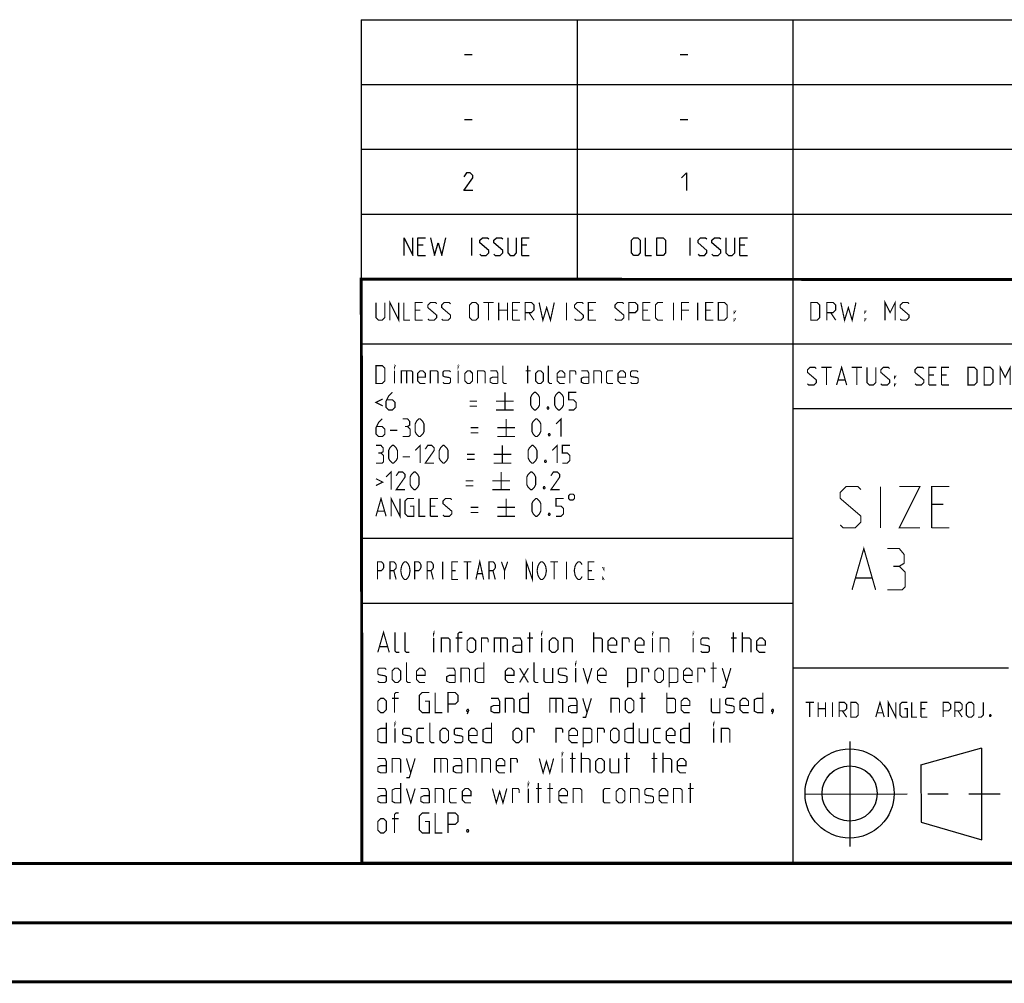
# Model space of a CAD drawing. Header units: millimetres. Extents: x 0 to 420, y 0 to 297.
# Tile 3 of 6: x 218 to 301, y 0 to 81. Entities that reach past the tile are written whole.
import ezdxf

# ---------------------------------------------------------------- set-up
doc = ezdxf.new("R2010")
doc.units = ezdxf.units.MM
doc.header["$LTSCALE"] = 23.1
doc.linetypes.add('CENTER', pattern=[0.6, 0.375, -0.075, 0.075, -0.075])
doc.layers.get('0').update_dxf_attribs({"linetype": 'CONTINUOUS'})
doc.layers.add('DEFAULT_1', color=7, linetype='CENTER')

msp = doc.modelspace()

# ---------------------------------------------------------------- linework, layer by layer
at = {"color": 2, "linetype": 'CONTINUOUS'}
for p, q in [((246.8497, 81.4948), (409.8097, 81.4948)), ((246.8497, 81.4948), (246.8497, 10.1248)), ((265.1297, 81.4948), (265.1297, 59.5348)), ((283.4097, 81.4948), (283.4097, 10.1248)), ((255.5968, 78.5355), (256.2397, 78.5355)), ((273.8768, 78.5355), (274.5197, 78.5355)), ((246.8497, 76.0048), (409.8097, 76.0048)), ((255.5968, 73.0455), (256.2397, 73.0455)), ((273.8768, 73.0455), (274.5197, 73.0455)), ((246.8497, 70.5148), (409.8097, 70.5148)), ((246.8497, 65.0248), (409.8097, 65.0248)), ((256.2218, 61.5298), (256.2218, 63.0298)), ((274.6982, 61.5298), (274.6982, 63.0298)), ((252.079, 62.387), (251.6504, 62.387)), ((260.8647, 62.387), (260.4361, 62.387)), ((279.3411, 62.387), (278.9125, 62.387)), ((251.6504, 61.5298), (252.2932, 61.5298)), ((260.4361, 61.5298), (261.0789, 61.5298)), ((278.9125, 61.5298), (279.5554, 61.5298)), ((246.8497, 59.5348), (409.8097, 59.5348)), ((246.8497, 54.0448), (356.5297, 54.0448)), ((283.4097, 48.5548), (338.2497, 48.5548)), ((246.8497, 37.5748), (283.4097, 37.5748)), ((246.8497, 32.0848), (283.4097, 32.0848)), ((283.4097, 26.5948), (301.6897, 26.5948)), ((288.2433, 20.3464), (288.2433, 11.4562)), ((294.2615, 18.3704), (299.4278, 19.8112)), ((299.4288, 12.0387), (299.4304, 19.8002)), ((294.2618, 18.3702), (294.2732, 13.5235)), ((294.2723, 13.5244), (299.4283, 12.0388)), ((246.8497, 10.1248), (409.8097, 10.1248))]:
    msp.add_line(p, q, dxfattribs=at)
at = {"color": 7, "linetype": 'CONTINUOUS'}
for p, q in [((246.9195, 10.2171), (246.8474, 59.5185)), ((246.8681, 59.5058), (409.628, 59.4942)), ((409.86, 10.0737), (25.007, 10.0134))]:
    msp.add_line(p, q, dxfattribs=at)
at = {"color": 2, "linetype": 'CONTINUOUS'}
for points in [[(256.2932, 67.0198), (255.5432, 67.0198), (256.2932, 68.0913), (256.2932, 68.3055), (256.079, 68.5198), (255.7575, 68.5198), (255.5432, 68.1984)], [(273.9839, 68.0913), (274.4125, 68.5198), (274.4125, 67.0198)], [(250.4718, 61.5298), (250.4718, 63.0298), (251.2218, 61.5298), (251.2218, 63.0298)], [(251.6504, 61.5298), (251.6504, 63.0298), (252.2932, 63.0298)], [(252.7218, 63.0298), (253.0432, 61.5298), (253.3647, 62.6013), (253.6861, 61.5298), (254.0075, 63.0298)], [(256.9004, 61.637), (257.0075, 61.5298), (257.4361, 61.5298), (257.6504, 61.7441), (257.6504, 61.9584), (256.9004, 62.6013), (256.9004, 62.8155), (257.1147, 63.0298), (257.5432, 63.0298), (257.6504, 62.9227)], [(258.079, 61.637), (258.1861, 61.5298), (258.6147, 61.5298), (258.8289, 61.7441), (258.8289, 61.9584), (258.079, 62.6013), (258.079, 62.8155), (258.2932, 63.0298), (258.7218, 63.0298), (258.8289, 62.9227)], [(259.2575, 63.0298), (259.2575, 61.7441), (259.4718, 61.5298), (259.7932, 61.5298), (260.0075, 61.7441), (260.0075, 63.0298)], [(260.4361, 61.5298), (260.4361, 63.0298), (261.0789, 63.0298)], [(269.734, 61.7441), (269.734, 62.8155), (269.9482, 63.0298), (270.2697, 63.0298), (270.4839, 62.8155), (270.4839, 61.7441), (270.2697, 61.5298), (269.9482, 61.5298), (269.734, 61.7441)], [(270.9125, 63.0298), (270.9125, 61.5298), (271.4482, 61.5298)], [(271.8768, 61.5298), (271.8768, 63.0298), (272.4125, 63.0298), (272.6268, 62.8155), (272.6268, 61.7441), (272.4125, 61.5298), (271.8768, 61.5298)], [(275.3768, 61.637), (275.484, 61.5298), (275.9125, 61.5298), (276.1268, 61.7441), (276.1268, 61.9584), (275.3768, 62.6013), (275.3768, 62.8155), (275.5911, 63.0298), (276.0197, 63.0298), (276.1268, 62.9227)], [(276.5554, 61.637), (276.6625, 61.5298), (277.0911, 61.5298), (277.3054, 61.7441), (277.3054, 61.9584), (276.5554, 62.6013), (276.5554, 62.8155), (276.7697, 63.0298), (277.1982, 63.0298), (277.3054, 62.9227)], [(277.7339, 63.0298), (277.7339, 61.7441), (277.9482, 61.5298), (278.2697, 61.5298), (278.4839, 61.7441), (278.4839, 63.0298)], [(278.9125, 61.5298), (278.9125, 63.0298), (279.5554, 63.0298)]]:
    msp.add_lwpolyline(points, dxfattribs=at)
at = {"color": 7, "linetype": 'CONTINUOUS', "const_width": 0.25}
for points in [[(246.906, 9.9543), (246.8462, 59.6389)], [(246.8597, 59.511), (409.6521, 59.467)], [(409.8307, 10.048), (25, 10)], [(20, 5), (415, 5)], [(420, 0), (0, 0)]]:
    msp.add_lwpolyline(points, dxfattribs=at)
at = {"color": 2, "linetype": 'CONTINUOUS', "const_width": 0.1}
for points in [[(248.0907, 57.5398), (248.0907, 56.2541), (248.305, 56.0398), (248.6264, 56.0398), (248.8407, 56.2541), (248.8407, 57.5398)], [(249.2693, 56.0398), (249.2693, 57.5398), (250.0193, 56.0398), (250.0193, 57.5398)], [(250.4479, 57.5398), (250.4479, 56.0398), (250.9836, 56.0398)], [(251.4122, 56.0398), (251.4122, 57.5398), (252.055, 57.5398)], [(252.4836, 56.147), (252.5907, 56.0398), (253.0193, 56.0398), (253.2336, 56.2541), (253.2336, 56.4684), (252.4836, 57.1113), (252.4836, 57.3255), (252.6979, 57.5398), (253.1264, 57.5398), (253.2336, 57.4327)], [(253.6622, 56.147), (253.7693, 56.0398), (254.1979, 56.0398), (254.4122, 56.2541), (254.4122, 56.4684), (253.6622, 57.1113), (253.6622, 57.3255), (253.8764, 57.5398), (254.305, 57.5398), (254.4122, 57.4327)], [(256.0193, 56.2541), (256.0193, 57.3255), (256.2336, 57.5398), (256.555, 57.5398), (256.7693, 57.3255), (256.7693, 56.2541), (256.555, 56.0398), (256.2336, 56.0398), (256.0193, 56.2541)], [(257.1979, 57.5398), (258.055, 57.5398)], [(257.6264, 56.0398), (257.6264, 57.5398)], [(258.4836, 56.0398), (258.4836, 57.5398)], [(259.2336, 57.5398), (259.2336, 56.0398)], [(259.6622, 56.0398), (259.6622, 57.5398), (260.305, 57.5398)], [(260.7336, 56.0398), (260.7336, 57.5398), (261.2693, 57.5398), (261.4836, 57.3255), (261.4836, 56.897), (261.2693, 56.6827), (260.7336, 56.6827)], [(261.9122, 57.5398), (262.2336, 56.0398), (262.555, 57.1113), (262.8764, 56.0398), (263.1979, 57.5398)], [(264.2336, 56.0398), (264.2336, 57.5398)], [(264.9122, 56.147), (265.0193, 56.0398), (265.4479, 56.0398), (265.6622, 56.2541), (265.6622, 56.4684), (264.9122, 57.1113), (264.9122, 57.3255), (265.1265, 57.5398), (265.555, 57.5398), (265.6622, 57.4327)], [(266.0907, 56.0398), (266.0907, 57.5398), (266.7336, 57.5398)], [(268.3407, 56.147), (268.4479, 56.0398), (268.8764, 56.0398), (269.0907, 56.2541), (269.0907, 56.4684), (268.3407, 57.1113), (268.3407, 57.3255), (268.555, 57.5398), (268.9836, 57.5398), (269.0907, 57.4327)], [(269.5193, 56.0398), (269.5193, 57.5398), (270.055, 57.5398), (270.2693, 57.3255), (270.2693, 56.897), (270.055, 56.6827), (269.5193, 56.6827)], [(270.6979, 56.0398), (270.6979, 57.5398), (271.3407, 57.5398)], [(272.4122, 56.0398), (271.9836, 56.0398), (271.7693, 56.2541), (271.7693, 57.3255), (271.9836, 57.5398), (272.4122, 57.5398)], [(273.305, 56.0398), (273.305, 57.5398)], [(273.9836, 56.0398), (273.9836, 57.5398), (274.6264, 57.5398)], [(275.3407, 56.0398), (275.3407, 57.5398)], [(276.0193, 56.0398), (276.0193, 57.5398), (276.6622, 57.5398)], [(277.0907, 56.0398), (277.0907, 57.5398), (277.6265, 57.5398), (277.8407, 57.3255), (277.8407, 56.2541), (277.6265, 56.0398), (277.0907, 56.0398)], [(284.9364, 56.0398), (284.9364, 57.5398), (285.4722, 57.5398), (285.6864, 57.3255), (285.6864, 56.2541), (285.4722, 56.0398), (284.9364, 56.0398)], [(286.2936, 56.0398), (286.2936, 57.5398), (286.8293, 57.5398), (287.0436, 57.3255), (287.0436, 56.897), (286.8293, 56.6827), (286.2936, 56.6827)], [(287.4722, 57.5398), (287.7936, 56.0398), (288.115, 57.1113), (288.4365, 56.0398), (288.7579, 57.5398)], [(291.2222, 56.0398), (291.2222, 57.5398), (291.6507, 56.6827), (292.0793, 57.5398), (292.0793, 56.0398)], [(292.5079, 56.147), (292.615, 56.0398), (293.0436, 56.0398), (293.2579, 56.2541), (293.2579, 56.4684), (292.5079, 57.1113), (292.5079, 57.3255), (292.7222, 57.5398), (293.1507, 57.5398), (293.2579, 57.4327)], [(251.8407, 56.897), (251.4122, 56.897)], [(258.4836, 56.897), (259.2336, 56.897)], [(260.0907, 56.897), (259.6622, 56.897)], [(261.055, 56.6827), (261.4836, 56.0398)], [(266.5193, 56.897), (266.0907, 56.897)], [(271.1265, 56.897), (270.6979, 56.897)], [(274.6264, 56.897), (273.9836, 56.897)], [(276.4479, 56.897), (276.0193, 56.897)], [(278.4479, 56.6827), (278.4479, 56.7898), (278.5193, 56.7898), (278.4479, 56.6827)], [(286.615, 56.6827), (287.0436, 56.0398)], [(289.5079, 56.6827), (289.5079, 56.7898), (289.5793, 56.7898), (289.5079, 56.6827)], [(251.4122, 56.0398), (252.055, 56.0398)], [(259.6622, 56.0398), (260.305, 56.0398)], [(266.0907, 56.0398), (266.7336, 56.0398)], [(270.6979, 56.0398), (271.3407, 56.0398)], [(276.0193, 56.0398), (276.6622, 56.0398)], [(278.4479, 56.0398), (278.4479, 56.147), (278.5193, 56.147), (278.4479, 56.0398)], [(289.5079, 56.0398), (289.5079, 56.147), (289.5793, 56.147), (289.5079, 56.0398)], [(248.0907, 50.6848), (248.0907, 52.1848), (248.6264, 52.1848), (248.8407, 51.9705), (248.8407, 50.8991), (248.6264, 50.6848), (248.0907, 50.6848)], [(249.6622, 52.0777), (249.6622, 52.1848), (249.6979, 52.1848), (249.6622, 52.0777)], [(249.6622, 50.6848), (249.6622, 51.7563)], [(250.2336, 50.6848), (250.2336, 51.7563), (251.0907, 51.7563), (251.1979, 51.6491), (251.1979, 50.6848)], [(250.6979, 51.7563), (250.6979, 50.6848)], [(252.2693, 50.6848), (251.8407, 50.6848), (251.6265, 50.8991), (251.6265, 51.542), (251.8407, 51.7563), (252.055, 51.7563), (252.2693, 51.542), (252.2693, 51.2205), (251.6265, 51.2205)], [(252.6979, 50.6848), (252.6979, 51.7563), (253.2336, 51.7563), (253.3407, 51.6491), (253.3407, 50.6848)], [(253.7693, 50.792), (253.8764, 50.6848), (254.305, 50.6848), (254.4122, 50.792), (254.4122, 51.1134), (254.305, 51.1848), (253.8764, 51.2563), (253.7693, 51.3277), (253.7693, 51.6491), (253.8764, 51.7563), (254.305, 51.7563), (254.4122, 51.6491)], [(255.055, 52.0777), (255.055, 52.1848), (255.0907, 52.1848), (255.055, 52.0777)], [(255.055, 50.6848), (255.055, 51.7563)], [(255.6264, 50.8991), (255.6264, 51.542), (255.8407, 51.7563), (256.055, 51.7563), (256.2693, 51.542), (256.2693, 50.8991), (256.055, 50.6848), (255.8407, 50.6848), (255.6264, 50.8991)], [(256.6979, 50.6848), (256.6979, 51.7563), (257.2336, 51.7563), (257.3407, 51.6491), (257.3407, 50.6848)], [(258.4122, 50.6848), (258.4122, 51.542), (258.305, 51.7563), (257.7693, 51.7563)], [(259.1622, 50.6848), (258.9479, 50.6848), (258.8407, 50.792), (258.8407, 52.1848)], [(260.7693, 51.7563), (261.1979, 51.7563)], [(260.9479, 50.6848), (260.9479, 52.1848)], [(261.6264, 50.8991), (261.6264, 51.542), (261.8407, 51.7563), (262.055, 51.7563), (262.2693, 51.542), (262.2693, 50.8991), (262.055, 50.6848), (261.8407, 50.6848), (261.6264, 50.8991)], [(263.0193, 50.6848), (262.805, 50.6848), (262.6979, 50.792), (262.6979, 52.1848)], [(264.0907, 50.6848), (263.6622, 50.6848), (263.4479, 50.8991), (263.4479, 51.542), (263.6622, 51.7563), (263.8765, 51.7563), (264.0907, 51.542), (264.0907, 51.2205), (263.4479, 51.2205)], [(264.5193, 50.6848), (264.5193, 51.7563), (264.9479, 51.7563), (265.0193, 51.6491), (265.0193, 51.4348)], [(266.1264, 50.6848), (266.1264, 51.542), (266.0193, 51.7563), (265.4836, 51.7563)], [(266.555, 50.6848), (266.555, 51.7563), (267.0907, 51.7563), (267.1979, 51.6491), (267.1979, 50.6848)], [(268.1622, 50.6848), (267.7336, 50.6848), (267.6264, 50.792), (267.6264, 51.6491), (267.7336, 51.7563), (268.1622, 51.7563)], [(269.2336, 50.6848), (268.805, 50.6848), (268.5907, 50.8991), (268.5907, 51.542), (268.805, 51.7563), (269.0193, 51.7563), (269.2336, 51.542), (269.2336, 51.2205), (268.5907, 51.2205)], [(269.6622, 50.792), (269.7693, 50.6848), (270.1979, 50.6848), (270.305, 50.792), (270.305, 51.1134), (270.1979, 51.1848), (269.7693, 51.2563), (269.6622, 51.3277), (269.6622, 51.6491), (269.7693, 51.7563), (270.1979, 51.7563), (270.305, 51.6491)], [(284.6507, 50.657), (284.7579, 50.5498), (285.1865, 50.5498), (285.4007, 50.7641), (285.4007, 50.9784), (284.6507, 51.6213), (284.6507, 51.8355), (284.865, 52.0498), (285.2936, 52.0498), (285.4007, 51.9427)], [(285.8293, 52.0498), (286.6865, 52.0498)], [(286.2579, 50.5498), (286.2579, 52.0498)], [(287.115, 50.5498), (287.5436, 52.0498), (287.9722, 50.5498)], [(288.4007, 52.0498), (289.2579, 52.0498)], [(288.8293, 50.5498), (288.8293, 52.0498)], [(289.6864, 52.0498), (289.6864, 50.7641), (289.9007, 50.5498), (290.2222, 50.5498), (290.4365, 50.7641), (290.4365, 52.0498)], [(290.865, 50.657), (290.9722, 50.5498), (291.4007, 50.5498), (291.615, 50.7641), (291.615, 50.9784), (290.865, 51.6213), (290.865, 51.8355), (291.0793, 52.0498), (291.5079, 52.0498), (291.615, 51.9427)], [(293.7579, 50.657), (293.865, 50.5498), (294.2936, 50.5498), (294.5079, 50.7641), (294.5079, 50.9784), (293.7579, 51.6213), (293.7579, 51.8355), (293.9722, 52.0498), (294.4007, 52.0498), (294.5079, 51.9427)], [(294.9364, 50.5498), (294.9364, 52.0498), (295.5793, 52.0498)], [(296.0079, 50.5498), (296.0079, 52.0498), (296.6507, 52.0498)], [(298.2579, 50.5498), (298.2579, 52.0498), (298.7936, 52.0498), (299.0079, 51.8355), (299.0079, 50.7641), (298.7936, 50.5498), (298.2579, 50.5498)], [(299.615, 50.5498), (299.615, 52.0498), (300.1507, 52.0498), (300.365, 51.8355), (300.365, 50.7641), (300.1507, 50.5498), (299.615, 50.5498)], [(300.9722, 50.5498), (300.9722, 52.0498), (301.4007, 51.1927), (301.8293, 52.0498), (301.8293, 50.5498)], [(258.4122, 50.6848), (257.9836, 50.6848), (257.7693, 50.792), (257.7693, 51.1134), (257.9836, 51.2205), (258.4122, 51.2205)], [(266.1264, 50.6848), (265.6979, 50.6848), (265.4836, 50.792), (265.4836, 51.1134), (265.6979, 51.2205), (266.1264, 51.2205)], [(287.2579, 50.9784), (287.8293, 50.9784)], [(292.0436, 51.1927), (292.0436, 51.2998), (292.115, 51.2998), (292.0436, 51.1927)], [(295.365, 51.407), (294.9364, 51.407)], [(296.4365, 51.407), (296.0079, 51.407)], [(292.0436, 50.5498), (292.0436, 50.657), (292.115, 50.657), (292.0436, 50.5498)], [(294.9364, 50.5498), (295.5793, 50.5498)], [(296.0079, 50.5498), (296.6507, 50.5498)], [(248.6622, 49.3634), (248.0907, 49.0777), (248.6622, 48.792)], [(249.4836, 49.9348), (249.1622, 49.6134), (248.9479, 49.1848), (248.9479, 48.6491), (249.1622, 48.4348), (249.4836, 48.4348), (249.6979, 48.6491), (249.6979, 49.0777), (249.4836, 49.292), (249.0193, 49.292)], [(256.0193, 49.1848), (256.6622, 49.1848)], [(258.2693, 49.1848), (259.7693, 49.1848)], [(259.0193, 49.9348), (259.0193, 48.4348)], [(261.1979, 48.8634), (261.1979, 49.5063), (261.305, 49.7205), (261.5193, 49.9348), (261.6264, 49.9348), (261.8407, 49.7205), (261.9479, 49.5063), (261.9479, 48.8634), (261.8407, 48.6491), (261.6264, 48.4348), (261.5193, 48.4348), (261.305, 48.6491), (261.1979, 48.8634)], [(263.2336, 48.8634), (263.2336, 49.5063), (263.3407, 49.7205), (263.555, 49.9348), (263.6622, 49.9348), (263.8765, 49.7205), (263.9836, 49.5063), (263.9836, 48.8634), (263.8765, 48.6491), (263.6622, 48.4348), (263.555, 48.4348), (263.3407, 48.6491), (263.2336, 48.8634)], [(264.4122, 48.4348), (264.8407, 48.4348), (265.055, 48.6491), (265.055, 49.0777), (264.8407, 49.292), (264.4122, 49.292), (264.4122, 49.9348), (265.055, 49.9348)], [(256.0193, 48.7563), (256.6622, 48.7563)], [(258.2693, 48.4348), (259.7693, 48.4348)], [(262.6979, 48.6848), (262.7336, 48.6134), (262.7336, 48.5777), (262.6979, 48.5063), (262.6265, 48.5063), (262.5907, 48.5777), (262.5907, 48.6134), (262.6265, 48.6848), (262.6979, 48.6848)], [(248.6264, 47.6848), (248.305, 47.3634), (248.0907, 46.9348), (248.0907, 46.3991), (248.305, 46.1848), (248.6264, 46.1848), (248.8407, 46.3991), (248.8407, 46.8277), (248.6264, 47.042), (248.1622, 47.042)], [(250.7693, 47.042), (250.9479, 47.1491), (250.9479, 47.4705), (250.7693, 47.6848), (250.3407, 47.6848)], [(251.4122, 46.6134), (251.4122, 47.2563), (251.5193, 47.4705), (251.7336, 47.6848), (251.8407, 47.6848), (252.055, 47.4705), (252.1622, 47.2563), (252.1622, 46.6134), (252.055, 46.3991), (251.8407, 46.1848), (251.7336, 46.1848), (251.5193, 46.3991), (251.4122, 46.6134)], [(259.1264, 47.6848), (259.1264, 46.1848)], [(261.305, 46.6134), (261.305, 47.2563), (261.4122, 47.4705), (261.6264, 47.6848), (261.7336, 47.6848), (261.9479, 47.4705), (262.055, 47.2563), (262.055, 46.6134), (261.9479, 46.3991), (261.7336, 46.1848), (261.6264, 46.1848), (261.4122, 46.3991), (261.305, 46.6134)], [(263.3407, 47.2563), (263.7693, 47.6848), (263.7693, 46.1848)], [(249.2693, 46.7205), (249.9122, 46.7205)], [(250.3407, 46.1848), (250.8765, 46.1848), (250.9836, 46.292), (250.9836, 46.8277), (250.7693, 47.042), (250.555, 47.042)], [(256.1265, 46.9348), (256.7693, 46.9348)], [(258.3764, 46.9348), (259.8765, 46.9348)], [(256.1265, 46.5063), (256.7693, 46.5063)], [(258.3764, 46.1848), (259.8765, 46.1848)], [(262.805, 46.4348), (262.8407, 46.3634), (262.8407, 46.3277), (262.805, 46.2563), (262.7336, 46.2563), (262.6979, 46.3277), (262.6979, 46.3634), (262.7336, 46.4348), (262.805, 46.4348)], [(248.5193, 44.792), (248.6979, 44.8991), (248.6979, 45.2205), (248.5193, 45.4348), (248.0907, 45.4348)], [(249.1622, 44.3634), (249.1622, 45.0063), (249.2693, 45.2205), (249.4836, 45.4348), (249.5907, 45.4348), (249.805, 45.2205), (249.9122, 45.0063), (249.9122, 44.3634), (249.805, 44.1491), (249.5907, 43.9348), (249.4836, 43.9348), (249.2693, 44.1491), (249.1622, 44.3634)], [(251.4122, 45.0063), (251.8407, 45.4348), (251.8407, 43.9348)], [(253.0193, 43.9348), (252.2693, 43.9348), (253.0193, 45.0063), (253.0193, 45.2205), (252.805, 45.4348), (252.4836, 45.4348), (252.2693, 45.1134)], [(253.4479, 44.3634), (253.4479, 45.0063), (253.555, 45.2205), (253.7693, 45.4348), (253.8764, 45.4348), (254.0907, 45.2205), (254.1979, 45.0063), (254.1979, 44.3634), (254.0907, 44.1491), (253.8764, 43.9348), (253.7693, 43.9348), (253.555, 44.1491), (253.4479, 44.3634)], [(258.805, 45.4348), (258.805, 43.9348)], [(260.9836, 44.3634), (260.9836, 45.0063), (261.0907, 45.2205), (261.305, 45.4348), (261.4122, 45.4348), (261.6264, 45.2205), (261.7336, 45.0063), (261.7336, 44.3634), (261.6264, 44.1491), (261.4122, 43.9348), (261.305, 43.9348), (261.0907, 44.1491), (260.9836, 44.3634)], [(263.0193, 45.0063), (263.4479, 45.4348), (263.4479, 43.9348)], [(263.8765, 43.9348), (264.305, 43.9348), (264.5193, 44.1491), (264.5193, 44.5777), (264.305, 44.792), (263.8765, 44.792), (263.8765, 45.4348), (264.5193, 45.4348)], [(248.0907, 43.9348), (248.6264, 43.9348), (248.7336, 44.042), (248.7336, 44.5777), (248.5193, 44.792), (248.305, 44.792)], [(250.3407, 44.4705), (250.9836, 44.4705)], [(255.805, 44.6848), (256.4479, 44.6848)], [(255.805, 44.2563), (256.4479, 44.2563)], [(258.055, 44.6848), (259.555, 44.6848)], [(262.4836, 44.1848), (262.5193, 44.1134), (262.5193, 44.0777), (262.4836, 44.0063), (262.4122, 44.0063), (262.3764, 44.0777), (262.3764, 44.1134), (262.4122, 44.1848), (262.4836, 44.1848)], [(258.055, 43.9348), (259.555, 43.9348)], [(248.0907, 42.6134), (248.6622, 42.3277), (248.0907, 42.042)], [(248.9479, 42.7563), (249.3765, 43.1848), (249.3765, 41.6848)], [(250.555, 41.6848), (249.805, 41.6848), (250.555, 42.7563), (250.555, 42.9705), (250.3407, 43.1848), (250.0193, 43.1848), (249.805, 42.8634)], [(250.9836, 42.1134), (250.9836, 42.7563), (251.0907, 42.9705), (251.305, 43.1848), (251.4122, 43.1848), (251.6265, 42.9705), (251.7336, 42.7563), (251.7336, 42.1134), (251.6265, 41.8991), (251.4122, 41.6848), (251.305, 41.6848), (251.0907, 41.8991), (250.9836, 42.1134)], [(258.6979, 43.1848), (258.6979, 41.6848)], [(260.8764, 42.1134), (260.8764, 42.7563), (260.9836, 42.9705), (261.1979, 43.1848), (261.305, 43.1848), (261.5193, 42.9705), (261.6264, 42.7563), (261.6264, 42.1134), (261.5193, 41.8991), (261.305, 41.6848), (261.1979, 41.6848), (260.9836, 41.8991), (260.8764, 42.1134)], [(263.6622, 41.6848), (262.9122, 41.6848), (263.6622, 42.7563), (263.6622, 42.9705), (263.4479, 43.1848), (263.1264, 43.1848), (262.9122, 42.8634)], [(255.6979, 42.4348), (256.3407, 42.4348)], [(255.6979, 42.0063), (256.3407, 42.0063)], [(257.9479, 42.4348), (259.4479, 42.4348)], [(257.9479, 41.6848), (259.4479, 41.6848)], [(262.3764, 41.9348), (262.4122, 41.8634), (262.4122, 41.8277), (262.3764, 41.7563), (262.305, 41.7563), (262.2693, 41.8277), (262.2693, 41.8634), (262.305, 41.9348), (262.3764, 41.9348)], [(287.4247, 38.6998), (287.6747, 38.4498), (288.6747, 38.4498), (289.1747, 38.9498), (289.1747, 39.4498), (287.4247, 40.9498), (287.4247, 41.4498), (287.9247, 41.9498), (288.9247, 41.9498), (289.1747, 41.6998)], [(290.8413, 38.4498), (290.8413, 41.9498)], [(292.4247, 41.9498), (294.1747, 41.9498), (292.4247, 38.4498), (294.1747, 38.4498)], [(295.1747, 38.4498), (295.1747, 41.9498), (296.6747, 41.9498)], [(248.0907, 39.4348), (248.5193, 40.9348), (248.9479, 39.4348)], [(249.3765, 39.4348), (249.3765, 40.9348), (250.1265, 39.4348), (250.1265, 40.9348)], [(250.9836, 40.292), (251.305, 40.292), (251.305, 39.4348), (250.7693, 39.4348), (250.555, 39.6491), (250.555, 40.7205), (250.7693, 40.9348), (251.305, 40.9348)], [(251.7336, 40.9348), (251.7336, 39.4348), (252.2693, 39.4348)], [(252.6979, 39.4348), (252.6979, 40.9348), (253.3407, 40.9348)], [(253.7693, 39.542), (253.8764, 39.4348), (254.305, 39.4348), (254.5193, 39.6491), (254.5193, 39.8634), (253.7693, 40.5063), (253.7693, 40.7205), (253.9836, 40.9348), (254.4122, 40.9348), (254.5193, 40.8277)], [(259.1264, 40.9348), (259.1264, 39.4348)], [(261.305, 39.8634), (261.305, 40.5063), (261.4122, 40.7205), (261.6264, 40.9348), (261.7336, 40.9348), (261.9479, 40.7205), (262.055, 40.5063), (262.055, 39.8634), (261.9479, 39.6491), (261.7336, 39.4348), (261.6264, 39.4348), (261.4122, 39.6491), (261.305, 39.8634)], [(263.3407, 39.4348), (263.7693, 39.4348), (263.9836, 39.6491), (263.9836, 40.0777), (263.7693, 40.292), (263.3407, 40.292), (263.3407, 40.9348), (263.9836, 40.9348)], [(264.4122, 41.1848), (264.4122, 40.9348), (264.5372, 40.8098), (264.7872, 40.8098), (264.9122, 40.9348), (264.9122, 41.1848), (264.7872, 41.3098), (264.5372, 41.3098), (264.4122, 41.1848)], [(253.1264, 40.292), (252.6979, 40.292)], [(256.1265, 40.1848), (256.7693, 40.1848)], [(258.3764, 40.1848), (259.8765, 40.1848)], [(296.1747, 40.4498), (295.1747, 40.4498)], [(248.2336, 39.8634), (248.805, 39.8634)], [(252.6979, 39.4348), (253.3407, 39.4348)], [(256.1265, 39.7563), (256.7693, 39.7563)], [(258.3764, 39.4348), (259.8765, 39.4348)], [(262.805, 39.6848), (262.8407, 39.6134), (262.8407, 39.5777), (262.805, 39.5063), (262.7336, 39.5063), (262.6979, 39.5777), (262.6979, 39.6134), (262.7336, 39.6848), (262.805, 39.6848)], [(295.1747, 38.4498), (296.6747, 38.4498)], [(288.4247, 33.1998), (289.4247, 36.6998), (290.4247, 33.1998)], [(292.4247, 35.1998), (292.8413, 35.4498), (292.8413, 36.1998), (292.4247, 36.6998), (291.4247, 36.6998)], [(260.8247, 34.0798), (260.8247, 35.5798), (261.3497, 34.0798), (261.3497, 35.5798)], [(248.2247, 34.0798), (248.2247, 35.5798), (248.5528, 35.5798), (248.684, 35.4548), (248.7497, 35.3298), (248.7497, 35.0798), (248.684, 34.9548), (248.5528, 34.8298), (248.2247, 34.8298)], [(249.2747, 34.0798), (249.2747, 35.5798), (249.6028, 35.5798), (249.734, 35.4548), (249.7997, 35.3298), (249.7997, 35.0798), (249.734, 34.9548), (249.6028, 34.8298), (249.2747, 34.8298)], [(250.8497, 34.3298), (250.784, 34.2048), (250.6528, 34.0798), (250.5215, 34.0798), (250.3903, 34.2048), (250.3247, 34.3298), (250.259, 34.4548), (250.1934, 34.8298), (250.259, 35.2048), (250.3247, 35.3298), (250.3903, 35.4548), (250.5215, 35.5798), (250.6528, 35.5798), (250.784, 35.4548), (250.8497, 35.3298), (250.9153, 35.2048), (250.9809, 34.8298), (250.9153, 34.4548), (250.8497, 34.3298)], [(251.3747, 34.0798), (251.3747, 35.5798), (251.7028, 35.5798), (251.834, 35.4548), (251.8997, 35.3298), (251.8997, 35.0798), (251.834, 34.9548), (251.7028, 34.8298), (251.3747, 34.8298)], [(252.4247, 34.0798), (252.4247, 35.5798), (252.7528, 35.5798), (252.884, 35.4548), (252.9497, 35.3298), (252.9497, 35.0798), (252.884, 34.9548), (252.7528, 34.8298), (252.4247, 34.8298)], [(253.7372, 35.5798), (253.7372, 34.0798)], [(255.0497, 34.0798), (254.5247, 34.0798), (254.5247, 35.5798), (255.0497, 35.5798)], [(255.509, 35.5798), (256.1653, 35.5798)], [(255.8372, 35.5798), (255.8372, 34.0798)], [(256.559, 34.0798), (256.8872, 35.5798), (257.2153, 34.0798)], [(257.6747, 34.0798), (257.6747, 35.5798), (258.0028, 35.5798), (258.134, 35.4548), (258.1997, 35.3298), (258.1997, 35.0798), (258.134, 34.9548), (258.0028, 34.8298), (257.6747, 34.8298)], [(258.7247, 35.5798), (258.9872, 34.8298), (258.9872, 34.0798)], [(258.9872, 34.8298), (259.2497, 35.5798)], [(262.3997, 34.3298), (262.334, 34.2048), (262.2028, 34.0798), (262.0715, 34.0798), (261.9403, 34.2048), (261.8747, 34.3298), (261.809, 34.4548), (261.7434, 34.8298), (261.809, 35.2048), (261.8747, 35.3298), (261.9403, 35.4548), (262.0715, 35.5798), (262.2028, 35.5798), (262.334, 35.4548), (262.3997, 35.3298), (262.4653, 35.2048), (262.5309, 34.8298), (262.4653, 34.4548), (262.3997, 34.3298)], [(262.859, 35.5798), (263.5153, 35.5798)], [(263.1872, 35.5798), (263.1872, 34.0798)], [(264.2372, 35.5798), (264.2372, 34.0798)], [(265.5497, 34.3298), (265.484, 34.2048), (265.3528, 34.0798), (265.2215, 34.0798), (265.0903, 34.2048), (265.0247, 34.3298), (264.959, 34.4548), (264.8934, 34.8298), (264.959, 35.2048), (265.0247, 35.3298), (265.0903, 35.4548), (265.2215, 35.5798), (265.3528, 35.5798), (265.484, 35.4548), (265.5497, 35.3298)], [(266.5997, 34.0798), (266.0747, 34.0798), (266.0747, 35.5798), (266.5997, 35.5798)], [(267.3872, 35.0798), (267.3872, 34.9548), (267.3215, 35.0798), (267.3872, 35.0798)], [(291.4247, 33.1998), (292.6747, 33.1998), (292.9247, 33.4498), (292.9247, 34.6998), (292.4247, 35.1998), (291.9247, 35.1998)], [(249.6028, 34.8298), (249.7997, 34.0798)], [(252.7528, 34.8298), (252.9497, 34.0798)], [(254.5247, 34.8298), (254.8528, 34.8298)], [(256.6903, 34.5798), (257.084, 34.5798)], [(258.0028, 34.8298), (258.1997, 34.0798)], [(266.0747, 34.8298), (266.4028, 34.8298)], [(267.3872, 34.0798), (267.3215, 34.0798), (267.3215, 34.2048), (267.3872, 34.0798)], [(288.758, 34.1998), (290.0913, 34.1998)], [(248.2479, 27.9048), (248.7336, 29.6048), (249.2193, 27.9048)], [(250.0693, 27.9048), (249.8265, 27.9048), (249.705, 28.0263), (249.705, 29.6048)], [(250.9193, 27.9048), (250.6765, 27.9048), (250.555, 28.0263), (250.555, 29.6048)], [(252.9836, 29.4834), (252.9836, 29.6048), (253.0241, 29.6048), (252.9836, 29.4834)], [(255.0479, 27.9048), (255.0479, 29.4834), (255.1693, 29.6048), (255.4122, 29.6048)], [(261.1193, 27.9048), (261.1193, 29.6048)], [(262.1312, 29.4834), (262.1312, 29.6048), (262.1717, 29.6048), (262.1312, 29.4834)], [(266.5431, 27.9048), (266.5431, 29.6048)], [(271.5217, 29.4834), (271.5217, 29.6048), (271.5622, 29.6048), (271.5217, 29.4834)], [(274.9622, 29.4834), (274.9622, 29.6048), (275.0026, 29.6048), (274.9622, 29.4834)], [(278.3622, 27.9048), (278.3622, 29.6048)], [(279.1312, 27.9048), (279.1312, 29.6048)], [(248.4098, 28.3905), (249.0574, 28.3905)], [(252.9836, 27.9048), (252.9836, 29.1191)], [(253.6312, 27.9048), (253.6312, 29.1191), (254.2384, 29.1191), (254.3598, 28.9977), (254.3598, 27.9048)], [(255.4122, 29.1191), (254.8455, 29.1191)], [(255.8169, 28.1477), (255.8169, 28.8763), (256.0598, 29.1191), (256.3026, 29.1191), (256.5455, 28.8763), (256.5455, 28.1477), (256.3026, 27.9048), (256.0598, 27.9048), (255.8169, 28.1477)], [(257.0312, 27.9048), (257.0312, 29.1191), (257.5169, 29.1191), (257.5979, 28.9977), (257.5979, 28.7548)], [(258.1241, 27.9048), (258.1241, 29.1191), (259.0955, 29.1191), (259.2169, 28.9977), (259.2169, 27.9048)], [(258.6502, 29.1191), (258.6502, 27.9048)], [(260.4312, 27.9048), (260.4312, 28.8763), (260.3098, 29.1191), (259.7026, 29.1191)], [(260.4312, 27.9048), (259.9455, 27.9048), (259.7026, 28.0263), (259.7026, 28.3905), (259.9455, 28.512), (260.4312, 28.512)], [(260.9169, 29.1191), (261.4026, 29.1191)], [(262.1312, 27.9048), (262.1312, 29.1191)], [(262.7788, 28.1477), (262.7788, 28.8763), (263.0217, 29.1191), (263.2646, 29.1191), (263.5074, 28.8763), (263.5074, 28.1477), (263.2646, 27.9048), (263.0217, 27.9048), (262.7788, 28.1477)], [(263.9931, 27.9048), (263.9931, 29.1191), (264.6003, 29.1191), (264.7217, 28.9977), (264.7217, 27.9048)], [(266.5431, 29.1191), (267.1502, 29.1191), (267.2717, 28.9977), (267.2717, 27.9048)], [(268.486, 27.9048), (268.0002, 27.9048), (267.7574, 28.1477), (267.7574, 28.8763), (268.0002, 29.1191), (268.2431, 29.1191), (268.486, 28.8763), (268.486, 28.512), (267.7574, 28.512)], [(268.9717, 27.9048), (268.9717, 29.1191), (269.4574, 29.1191), (269.5384, 28.9977), (269.5384, 28.7548)], [(270.7931, 27.9048), (270.3074, 27.9048), (270.0645, 28.1477), (270.0645, 28.8763), (270.3074, 29.1191), (270.5503, 29.1191), (270.7931, 28.8763), (270.7931, 28.512), (270.0645, 28.512)], [(271.5217, 27.9048), (271.5217, 29.1191)], [(272.1693, 27.9048), (272.1693, 29.1191), (272.7764, 29.1191), (272.8979, 28.9977), (272.8979, 27.9048)], [(274.9622, 27.9048), (274.9622, 29.1191)], [(275.6098, 28.0263), (275.7312, 27.9048), (276.2169, 27.9048), (276.3384, 28.0263), (276.3384, 28.3905), (276.2169, 28.4715), (275.7312, 28.5524), (275.6098, 28.6334), (275.6098, 28.9977), (275.7312, 29.1191), (276.2169, 29.1191), (276.3384, 28.9977)], [(278.1598, 29.1191), (278.6455, 29.1191)], [(279.1312, 29.1191), (279.7384, 29.1191), (279.8598, 28.9977), (279.8598, 27.9048)], [(281.0741, 27.9048), (280.5884, 27.9048), (280.3455, 28.1477), (280.3455, 28.8763), (280.5884, 29.1191), (280.8312, 29.1191), (281.0741, 28.8763), (281.0741, 28.512), (280.3455, 28.512)], [(251.0407, 25.3548), (250.7979, 25.3548), (250.6765, 25.4763), (250.6765, 27.0548)], [(257.2336, 27.0548), (257.2336, 25.3548), (256.7479, 25.3548), (256.505, 25.4763), (256.505, 26.4477), (256.7479, 26.5691), (257.2336, 26.5691)], [(261.8479, 25.3548), (261.605, 25.3548), (261.4836, 25.4763), (261.4836, 27.0548)], [(265.005, 26.9334), (265.005, 27.0548), (265.0455, 27.0548), (265.005, 26.9334)], [(276.6622, 25.3548), (276.6622, 27.0548)], [(248.2479, 25.4763), (248.3693, 25.3548), (248.855, 25.3548), (248.9765, 25.4763), (248.9765, 25.8405), (248.855, 25.9215), (248.3693, 26.0024), (248.2479, 26.0834), (248.2479, 26.4477), (248.3693, 26.5691), (248.855, 26.5691), (248.9765, 26.4477)], [(249.4622, 25.5977), (249.4622, 26.3263), (249.705, 26.5691), (249.9479, 26.5691), (250.1907, 26.3263), (250.1907, 25.5977), (249.9479, 25.3548), (249.705, 25.3548), (249.4622, 25.5977)], [(252.255, 25.3548), (251.7693, 25.3548), (251.5264, 25.5977), (251.5264, 26.3263), (251.7693, 26.5691), (252.0122, 26.5691), (252.255, 26.3263), (252.255, 25.962), (251.5264, 25.962)], [(254.805, 25.3548), (254.805, 26.3263), (254.6836, 26.5691), (254.0764, 26.5691)], [(254.805, 25.3548), (254.3193, 25.3548), (254.0764, 25.4763), (254.0764, 25.8405), (254.3193, 25.962), (254.805, 25.962)], [(255.2907, 25.3548), (255.2907, 26.5691), (255.8979, 26.5691), (256.0193, 26.4477), (256.0193, 25.3548)], [(259.7836, 25.3548), (259.2979, 25.3548), (259.055, 25.5977), (259.055, 26.3263), (259.2979, 26.5691), (259.5407, 26.5691), (259.7836, 26.3263), (259.7836, 25.962), (259.055, 25.962)], [(260.2693, 25.3548), (260.9979, 26.5691)], [(260.2693, 26.5691), (260.9979, 25.3548)], [(262.3336, 26.5691), (262.3336, 25.4763), (262.455, 25.3548), (263.0622, 25.3548), (263.0622, 26.5691)], [(263.5479, 25.4763), (263.6693, 25.3548), (264.155, 25.3548), (264.2764, 25.4763), (264.2764, 25.8405), (264.155, 25.9215), (263.6693, 26.0024), (263.5479, 26.0834), (263.5479, 26.4477), (263.6693, 26.5691), (264.155, 26.5691), (264.2764, 26.4477)], [(265.005, 25.3548), (265.005, 26.5691)], [(265.6526, 26.5691), (266.0169, 25.3548), (266.3812, 26.5691)], [(267.5955, 25.3548), (267.1098, 25.3548), (266.8669, 25.5977), (266.8669, 26.3263), (267.1098, 26.5691), (267.3526, 26.5691), (267.5955, 26.3263), (267.5955, 25.962), (266.8669, 25.962)], [(269.4169, 24.9501), (269.4169, 26.5691), (270.0241, 26.5691), (270.1455, 26.4477), (270.1455, 25.4763), (270.0241, 25.3548), (269.4169, 25.3548)], [(270.6312, 25.3548), (270.6312, 26.5691), (271.1169, 26.5691), (271.1979, 26.4477), (271.1979, 26.2048)], [(271.7241, 25.5977), (271.7241, 26.3263), (271.9669, 26.5691), (272.2098, 26.5691), (272.4526, 26.3263), (272.4526, 25.5977), (272.2098, 25.3548), (271.9669, 25.3548), (271.7241, 25.5977)], [(272.9383, 24.9501), (272.9383, 26.5691), (273.5455, 26.5691), (273.6669, 26.4477), (273.6669, 25.4763), (273.5455, 25.3548), (272.9383, 25.3548)], [(274.8812, 25.3548), (274.3955, 25.3548), (274.1526, 25.5977), (274.1526, 26.3263), (274.3955, 26.5691), (274.6383, 26.5691), (274.8812, 26.3263), (274.8812, 25.962), (274.1526, 25.962)], [(275.3669, 25.3548), (275.3669, 26.5691), (275.8526, 26.5691), (275.9336, 26.4477), (275.9336, 26.2048)], [(276.4598, 26.5691), (276.9455, 26.5691)], [(277.4312, 24.9501), (277.6741, 24.9501), (278.1598, 26.5691)], [(277.4312, 26.5691), (277.7955, 25.3548)], [(249.6645, 22.8048), (249.6645, 24.3834), (249.786, 24.5048), (250.0288, 24.5048)], [(252.255, 23.7763), (252.6193, 23.7763), (252.6193, 22.8048), (252.0122, 22.8048), (251.7693, 23.0477), (251.7693, 24.262), (252.0122, 24.5048), (252.6193, 24.5048)], [(253.105, 24.5048), (253.105, 22.8048), (253.7122, 22.8048)], [(254.1979, 22.8048), (254.1979, 24.5048), (254.805, 24.5048), (255.0479, 24.262), (255.0479, 23.7763), (254.805, 23.5334), (254.1979, 23.5334)], [(260.9979, 24.5048), (260.9979, 22.8048), (260.5122, 22.8048), (260.2693, 22.9263), (260.2693, 23.8977), (260.5122, 24.0191), (260.9979, 24.0191)], [(270.6312, 22.8048), (270.6312, 24.5048)], [(272.736, 22.8048), (272.736, 24.5048)], [(280.8717, 24.5048), (280.8717, 22.8048), (280.386, 22.8048), (280.1431, 22.9263), (280.1431, 23.8977), (280.386, 24.0191), (280.8717, 24.0191)], [(248.2479, 23.0477), (248.2479, 23.7763), (248.4907, 24.0191), (248.7336, 24.0191), (248.9765, 23.7763), (248.9765, 23.0477), (248.7336, 22.8048), (248.4907, 22.8048), (248.2479, 23.0477)], [(250.0288, 24.0191), (249.4622, 24.0191)], [(258.5693, 22.8048), (258.5693, 23.7763), (258.4479, 24.0191), (257.8407, 24.0191)], [(258.5693, 22.8048), (258.0836, 22.8048), (257.8407, 22.9263), (257.8407, 23.2905), (258.0836, 23.412), (258.5693, 23.412)], [(259.055, 22.8048), (259.055, 24.0191), (259.6622, 24.0191), (259.7836, 23.8977), (259.7836, 22.8048)], [(262.8193, 22.8048), (262.8193, 24.0191), (263.7907, 24.0191), (263.9122, 23.8977), (263.9122, 22.8048)], [(263.3455, 24.0191), (263.3455, 22.8048)], [(265.1265, 22.8048), (265.1265, 23.7763), (265.005, 24.0191), (264.3979, 24.0191)], [(265.1265, 22.8048), (264.6407, 22.8048), (264.3979, 22.9263), (264.3979, 23.2905), (264.6407, 23.412), (265.1265, 23.412)], [(265.6122, 22.4001), (265.855, 22.4001), (266.3407, 24.0191)], [(265.6122, 24.0191), (265.9765, 22.8048)], [(268.0002, 22.8048), (268.0002, 24.0191), (268.6074, 24.0191), (268.7288, 23.8977), (268.7288, 22.8048)], [(269.2145, 23.0477), (269.2145, 23.7763), (269.4574, 24.0191), (269.7003, 24.0191), (269.9431, 23.7763), (269.9431, 23.0477), (269.7003, 22.8048), (269.4574, 22.8048), (269.2145, 23.0477)], [(270.4288, 24.0191), (270.9145, 24.0191)], [(272.736, 24.0191), (273.3431, 24.0191), (273.4646, 23.8977), (273.4646, 22.9263), (273.3431, 22.8048), (272.736, 22.8048)], [(274.6788, 22.8048), (274.1931, 22.8048), (273.9503, 23.0477), (273.9503, 23.7763), (274.1931, 24.0191), (274.436, 24.0191), (274.6788, 23.7763), (274.6788, 23.412), (273.9503, 23.412)], [(276.5002, 24.0191), (276.5002, 22.9263), (276.6217, 22.8048), (277.2288, 22.8048), (277.2288, 24.0191)], [(277.7145, 22.9263), (277.836, 22.8048), (278.3217, 22.8048), (278.4431, 22.9263), (278.4431, 23.2905), (278.3217, 23.3715), (277.836, 23.4524), (277.7145, 23.5334), (277.7145, 23.8977), (277.836, 24.0191), (278.3217, 24.0191), (278.4431, 23.8977)], [(279.6574, 22.8048), (279.1717, 22.8048), (278.9288, 23.0477), (278.9288, 23.7763), (279.1717, 24.0191), (279.4145, 24.0191), (279.6574, 23.7763), (279.6574, 23.412), (278.9288, 23.412)], [(284.4842, 23.6723), (285.1985, 23.6723)], [(284.8413, 22.4223), (284.8413, 23.6723)], [(285.5556, 22.4223), (285.5556, 23.6723)], [(286.1806, 23.6723), (286.1806, 22.4223)], [(286.7759, 22.4223), (286.7759, 23.6723)], [(287.3413, 22.4223), (287.3413, 23.6723), (287.7877, 23.6723), (287.9663, 23.4938), (287.9663, 23.1366), (287.7877, 22.958), (287.3413, 22.958)], [(288.3235, 22.4223), (288.3235, 23.6723), (288.7699, 23.6723), (288.9485, 23.4938), (288.9485, 22.6009), (288.7699, 22.4223), (288.3235, 22.4223)], [(290.4366, 22.4223), (290.7937, 23.6723), (291.1508, 22.4223)], [(291.508, 22.4223), (291.508, 23.6723), (292.133, 22.4223), (292.133, 23.6723)], [(292.8473, 23.1366), (293.1151, 23.1366), (293.1151, 22.4223), (292.6687, 22.4223), (292.4901, 22.6009), (292.4901, 23.4938), (292.6687, 23.6723), (293.1151, 23.6723)], [(293.4723, 23.6723), (293.4723, 22.4223), (293.9187, 22.4223)], [(294.2759, 22.4223), (294.2759, 23.6723), (294.8116, 23.6723)], [(296.1509, 22.4223), (296.1509, 23.6723), (296.5973, 23.6723), (296.7759, 23.4938), (296.7759, 23.1366), (296.5973, 22.958), (296.1509, 22.958)], [(297.133, 22.4223), (297.133, 23.6723), (297.5794, 23.6723), (297.758, 23.4938), (297.758, 23.1366), (297.5794, 22.958), (297.133, 22.958)], [(298.1151, 22.6009), (298.1151, 23.4938), (298.2937, 23.6723), (298.5616, 23.6723), (298.7402, 23.4938), (298.7402, 22.6009), (298.5616, 22.4223), (298.2937, 22.4223), (298.1151, 22.6009)], [(299.0973, 22.4223), (299.3652, 22.4223), (299.5437, 22.6009), (299.5437, 23.6723)], [(255.8979, 23.0882), (255.9383, 23.0072), (255.9383, 22.9667), (255.8574, 22.8858), (255.8169, 22.8858), (255.7764, 22.9263), (255.7764, 22.9667), (255.8169, 23.0477), (255.8574, 23.0882), (255.8979, 23.0882)], [(255.9383, 22.9667), (255.8979, 22.8453), (255.8169, 22.6834)], [(281.7217, 23.0882), (281.7622, 23.0072), (281.7622, 22.9667), (281.6812, 22.8858), (281.6407, 22.8858), (281.6003, 22.9263), (281.6003, 22.9667), (281.6407, 23.0477), (281.6812, 23.0882), (281.7217, 23.0882)], [(281.7622, 22.9667), (281.7217, 22.8453), (281.6407, 22.6834)], [(285.5556, 23.1366), (286.1806, 23.1366)], [(287.6092, 22.958), (287.9663, 22.4223)], [(290.5556, 22.7795), (291.0318, 22.7795)], [(294.633, 23.1366), (294.2759, 23.1366)], [(297.4009, 22.958), (297.758, 22.4223)], [(300.1687, 22.6307), (300.1985, 22.5711), (300.1985, 22.5414), (300.1687, 22.4819), (300.1092, 22.4819), (300.0794, 22.5414), (300.0794, 22.5711), (300.1092, 22.6307), (300.1687, 22.6307)], [(248.9765, 21.9548), (248.9765, 20.2548), (248.4907, 20.2548), (248.2479, 20.3763), (248.2479, 21.3477), (248.4907, 21.4691), (248.9765, 21.4691)], [(249.705, 21.8334), (249.705, 21.9548), (249.7455, 21.9548), (249.705, 21.8334)], [(253.0241, 20.2548), (252.7812, 20.2548), (252.6598, 20.3763), (252.6598, 21.9548)], [(257.8812, 21.9548), (257.8812, 20.2548), (257.3955, 20.2548), (257.1526, 20.3763), (257.1526, 21.3477), (257.3955, 21.4691), (257.8812, 21.4691)], [(269.9026, 21.9548), (269.9026, 20.2548), (269.4169, 20.2548), (269.1741, 20.3763), (269.1741, 21.3477), (269.4169, 21.4691), (269.9026, 21.4691)], [(274.6383, 21.9548), (274.6383, 20.2548), (274.1526, 20.2548), (273.9098, 20.3763), (273.9098, 21.3477), (274.1526, 21.4691), (274.6383, 21.4691)], [(276.7026, 21.8334), (276.7026, 21.9548), (276.7431, 21.9548), (276.7026, 21.8334)], [(294.2759, 22.4223), (294.8116, 22.4223)], [(249.705, 20.2548), (249.705, 21.4691)], [(250.3526, 20.3763), (250.4741, 20.2548), (250.9598, 20.2548), (251.0812, 20.3763), (251.0812, 20.7405), (250.9598, 20.8215), (250.4741, 20.9024), (250.3526, 20.9834), (250.3526, 21.3477), (250.4741, 21.4691), (250.9598, 21.4691), (251.0812, 21.3477)], [(252.1741, 20.2548), (251.6884, 20.2548), (251.5669, 20.3763), (251.5669, 21.3477), (251.6884, 21.4691), (252.1741, 21.4691)], [(253.5098, 20.4977), (253.5098, 21.2263), (253.7526, 21.4691), (253.9955, 21.4691), (254.2384, 21.2263), (254.2384, 20.4977), (253.9955, 20.2548), (253.7526, 20.2548), (253.5098, 20.4977)], [(254.7241, 20.3763), (254.8455, 20.2548), (255.3312, 20.2548), (255.4526, 20.3763), (255.4526, 20.7405), (255.3312, 20.8215), (254.8455, 20.9024), (254.7241, 20.9834), (254.7241, 21.3477), (254.8455, 21.4691), (255.3312, 21.4691), (255.4526, 21.3477)], [(256.6669, 20.2548), (256.1812, 20.2548), (255.9383, 20.4977), (255.9383, 21.2263), (256.1812, 21.4691), (256.4241, 21.4691), (256.6669, 21.2263), (256.6669, 20.862), (255.9383, 20.862)], [(259.7026, 20.4977), (259.7026, 21.2263), (259.9455, 21.4691), (260.1884, 21.4691), (260.4312, 21.2263), (260.4312, 20.4977), (260.1884, 20.2548), (259.9455, 20.2548), (259.7026, 20.4977)], [(260.9169, 20.2548), (260.9169, 21.4691), (261.4026, 21.4691), (261.4836, 21.3477), (261.4836, 21.1048)], [(263.3455, 20.2548), (263.3455, 21.4691), (263.8312, 21.4691), (263.9122, 21.3477), (263.9122, 21.1048)], [(265.1669, 20.2548), (264.6812, 20.2548), (264.4383, 20.4977), (264.4383, 21.2263), (264.6812, 21.4691), (264.9241, 21.4691), (265.1669, 21.2263), (265.1669, 20.862), (264.4383, 20.862)], [(265.6526, 19.8501), (265.6526, 21.4691), (266.2598, 21.4691), (266.3812, 21.3477), (266.3812, 20.3763), (266.2598, 20.2548), (265.6526, 20.2548)], [(266.8669, 20.2548), (266.8669, 21.4691), (267.3526, 21.4691), (267.4336, 21.3477), (267.4336, 21.1048)], [(267.9598, 20.4977), (267.9598, 21.2263), (268.2026, 21.4691), (268.4455, 21.4691), (268.6884, 21.2263), (268.6884, 20.4977), (268.4455, 20.2548), (268.2026, 20.2548), (267.9598, 20.4977)], [(270.3884, 21.4691), (270.3884, 20.3763), (270.5098, 20.2548), (271.1169, 20.2548), (271.1169, 21.4691)], [(272.2098, 20.2548), (271.7241, 20.2548), (271.6026, 20.3763), (271.6026, 21.3477), (271.7241, 21.4691), (272.2098, 21.4691)], [(273.4241, 20.2548), (272.9383, 20.2548), (272.6955, 20.4977), (272.6955, 21.2263), (272.9383, 21.4691), (273.1812, 21.4691), (273.4241, 21.2263), (273.4241, 20.862), (272.6955, 20.862)], [(276.7026, 20.2548), (276.7026, 21.4691)], [(277.3503, 20.2548), (277.3503, 21.4691), (277.9574, 21.4691), (278.0788, 21.3477), (278.0788, 20.2548)], [(263.8717, 19.2834), (263.8717, 19.4048), (263.9122, 19.4048), (263.8717, 19.2834)], [(264.7217, 17.7048), (264.7217, 19.4048)], [(265.4907, 17.7048), (265.4907, 19.4048)], [(269.336, 17.7048), (269.336, 19.4048)], [(271.6431, 17.7048), (271.6431, 19.4048)], [(272.4122, 17.7048), (272.4122, 19.4048)], [(248.9765, 17.7048), (248.9765, 18.6763), (248.855, 18.9191), (248.2479, 18.9191)], [(248.9765, 17.7048), (248.4907, 17.7048), (248.2479, 17.8263), (248.2479, 18.1905), (248.4907, 18.312), (248.9765, 18.312)], [(249.4622, 17.7048), (249.4622, 18.9191), (250.0693, 18.9191), (250.1907, 18.7977), (250.1907, 17.7048)], [(250.6765, 17.3001), (250.9193, 17.3001), (251.405, 18.9191)], [(250.6765, 18.9191), (251.0407, 17.7048)], [(253.0645, 17.7048), (253.0645, 18.9191), (254.036, 18.9191), (254.1574, 18.7977), (254.1574, 17.7048)], [(253.5907, 18.9191), (253.5907, 17.7048)], [(255.3717, 17.7048), (255.3717, 18.6763), (255.2503, 18.9191), (254.6431, 18.9191)], [(255.3717, 17.7048), (254.886, 17.7048), (254.6431, 17.8263), (254.6431, 18.1905), (254.886, 18.312), (255.3717, 18.312)], [(255.8574, 17.7048), (255.8574, 18.9191), (256.4646, 18.9191), (256.586, 18.7977), (256.586, 17.7048)], [(257.0717, 17.7048), (257.0717, 18.9191), (257.6788, 18.9191), (257.8003, 18.7977), (257.8003, 17.7048)], [(259.0145, 17.7048), (258.5288, 17.7048), (258.286, 17.9477), (258.286, 18.6763), (258.5288, 18.9191), (258.7717, 18.9191), (259.0145, 18.6763), (259.0145, 18.312), (258.286, 18.312)], [(259.5003, 17.7048), (259.5003, 18.9191), (259.986, 18.9191), (260.0669, 18.7977), (260.0669, 18.5548)], [(261.9288, 18.9191), (262.2527, 17.7048), (262.536, 18.6763), (262.8193, 17.7048), (263.1431, 18.9191)], [(263.8717, 17.7048), (263.8717, 18.9191)], [(264.5193, 18.9191), (265.005, 18.9191)], [(265.4907, 18.9191), (266.0979, 18.9191), (266.2193, 18.7977), (266.2193, 17.7048)], [(266.705, 17.9477), (266.705, 18.6763), (266.9479, 18.9191), (267.1907, 18.9191), (267.4336, 18.6763), (267.4336, 17.9477), (267.1907, 17.7048), (266.9479, 17.7048), (266.705, 17.9477)], [(267.9193, 18.9191), (267.9193, 17.8263), (268.0407, 17.7048), (268.6479, 17.7048), (268.6479, 18.9191)], [(269.1336, 18.9191), (269.6193, 18.9191)], [(271.4407, 18.9191), (271.9264, 18.9191)], [(272.4122, 18.9191), (273.0193, 18.9191), (273.1407, 18.7977), (273.1407, 17.7048)], [(274.355, 17.7048), (273.8693, 17.7048), (273.6264, 17.9477), (273.6264, 18.6763), (273.8693, 18.9191), (274.1122, 18.9191), (274.355, 18.6763), (274.355, 18.312), (273.6264, 18.312)], [(250.1907, 16.8548), (250.1907, 15.1548), (249.705, 15.1548), (249.4622, 15.2763), (249.4622, 16.2477), (249.705, 16.3691), (250.1907, 16.3691)], [(260.9979, 16.7334), (260.9979, 16.8548), (261.0384, 16.8548), (260.9979, 16.7334)], [(261.8479, 15.1548), (261.8479, 16.8548)], [(262.8193, 15.1548), (262.8193, 16.8548)], [(274.7193, 15.1548), (274.7193, 16.8548)], [(248.9765, 15.1548), (248.9765, 16.1263), (248.855, 16.3691), (248.2479, 16.3691)], [(250.6765, 16.3691), (251.0407, 15.1548), (251.405, 16.3691)], [(252.6193, 15.1548), (252.6193, 16.1263), (252.4979, 16.3691), (251.8907, 16.3691)], [(253.105, 15.1548), (253.105, 16.3691), (253.7122, 16.3691), (253.8336, 16.2477), (253.8336, 15.1548)], [(254.9264, 15.1548), (254.4407, 15.1548), (254.3193, 15.2763), (254.3193, 16.2477), (254.4407, 16.3691), (254.9264, 16.3691)], [(256.1407, 15.1548), (255.655, 15.1548), (255.4122, 15.3977), (255.4122, 16.1263), (255.655, 16.3691), (255.8979, 16.3691), (256.1407, 16.1263), (256.1407, 15.762), (255.4122, 15.762)], [(257.9622, 16.3691), (258.286, 15.1548), (258.5693, 16.1263), (258.8526, 15.1548), (259.1765, 16.3691)], [(259.6622, 15.1548), (259.6622, 16.3691), (260.1479, 16.3691), (260.2288, 16.2477), (260.2288, 16.0048)], [(260.9979, 15.1548), (260.9979, 16.3691)], [(261.6455, 16.3691), (262.1312, 16.3691)], [(262.6169, 16.3691), (263.1026, 16.3691)], [(264.3169, 15.1548), (263.8312, 15.1548), (263.5883, 15.3977), (263.5883, 16.1263), (263.8312, 16.3691), (264.0741, 16.3691), (264.3169, 16.1263), (264.3169, 15.762), (263.5883, 15.762)], [(264.8026, 15.1548), (264.8026, 16.3691), (265.4098, 16.3691), (265.5312, 16.2477), (265.5312, 15.1548)], [(267.9598, 15.1548), (267.4741, 15.1548), (267.3526, 15.2763), (267.3526, 16.2477), (267.4741, 16.3691), (267.9598, 16.3691)], [(268.4455, 15.3977), (268.4455, 16.1263), (268.6884, 16.3691), (268.9312, 16.3691), (269.1741, 16.1263), (269.1741, 15.3977), (268.9312, 15.1548), (268.6884, 15.1548), (268.4455, 15.3977)], [(269.6598, 15.1548), (269.6598, 16.3691), (270.2669, 16.3691), (270.3884, 16.2477), (270.3884, 15.1548)], [(270.8741, 15.2763), (270.9955, 15.1548), (271.4812, 15.1548), (271.6026, 15.2763), (271.6026, 15.6405), (271.4812, 15.7215), (270.9955, 15.8024), (270.8741, 15.8834), (270.8741, 16.2477), (270.9955, 16.3691), (271.4812, 16.3691), (271.6026, 16.2477)], [(272.8169, 15.1548), (272.3312, 15.1548), (272.0884, 15.3977), (272.0884, 16.1263), (272.3312, 16.3691), (272.5741, 16.3691), (272.8169, 16.1263), (272.8169, 15.762), (272.0884, 15.762)], [(273.3026, 15.1548), (273.3026, 16.3691), (273.9098, 16.3691), (274.0312, 16.2477), (274.0312, 15.1548)], [(274.5169, 16.3691), (275.0026, 16.3691)], [(248.9765, 15.1548), (248.4907, 15.1548), (248.2479, 15.2763), (248.2479, 15.6405), (248.4907, 15.762), (248.9765, 15.762)], [(252.6193, 15.1548), (252.1336, 15.1548), (251.8907, 15.2763), (251.8907, 15.6405), (252.1336, 15.762), (252.6193, 15.762)], [(249.6645, 12.6048), (249.6645, 14.1834), (249.786, 14.3048), (250.0288, 14.3048)], [(252.255, 13.5763), (252.6193, 13.5763), (252.6193, 12.6048), (252.0122, 12.6048), (251.7693, 12.8477), (251.7693, 14.062), (252.0122, 14.3048), (252.6193, 14.3048)], [(253.105, 14.3048), (253.105, 12.6048), (253.7122, 12.6048)], [(254.1979, 12.6048), (254.1979, 14.3048), (254.805, 14.3048), (255.0479, 14.062), (255.0479, 13.5763), (254.805, 13.3334), (254.1979, 13.3334)], [(248.2479, 12.8477), (248.2479, 13.5763), (248.4907, 13.8191), (248.7336, 13.8191), (248.9765, 13.5763), (248.9765, 12.8477), (248.7336, 12.6048), (248.4907, 12.6048), (248.2479, 12.8477)], [(250.0288, 13.8191), (249.4622, 13.8191)], [(255.8979, 12.8882), (255.9383, 12.8072), (255.9383, 12.7667), (255.8979, 12.6858), (255.8169, 12.6858), (255.7764, 12.7667), (255.7764, 12.8072), (255.8169, 12.8882), (255.8979, 12.8882)]]:
    msp.add_lwpolyline(points, dxfattribs=at)
at = {"color": 2, "linetype": 'CONTINUOUS'}
for radius in [3.7716, 2.337]:
    msp.add_circle((288.2197, 15.9526), radius, dxfattribs=at)
at = {"layer": 'DEFAULT_1', "color": 2, "linetype": 'CENTER'}
msp.add_line((284.447, 15.9058), (300.9634, 15.937), dxfattribs=at)

doc.saveas('drawing.dxf')
